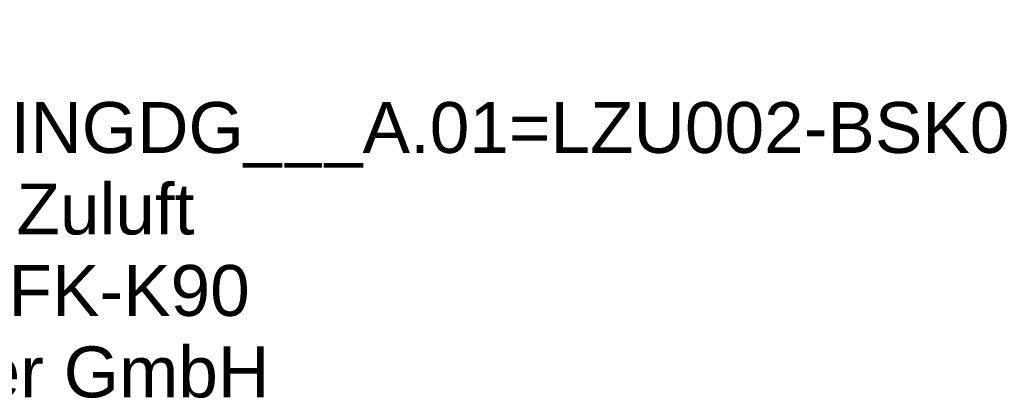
# Model space of a CAD drawing. Header units: metres. Extents: x 0 to 32.9, y 0 to 31.7.
# Tile 13 of 39: x 27.774 to 30.189, y 11.619 to 12.549. Entities that reach past the tile are written whole.
import ezdxf

# ---------------------------------------------------------------- set-up
doc = ezdxf.new("R2010")
doc.units = ezdxf.units.M
doc.layers.get('0').update_dxf_attribs({"lineweight": 0})
doc.layers.add('004TX_TXT', color=7, linetype='Continuous')
doc.styles.get("Standard").update_dxf_attribs({"font": 'arial.ttf'})

# ---------------------------------------------------------------- blocks, each defined once
blk = doc.blocks.new('BSK KG400.030.099.200')
for s, p in [('BSK', (0, 0)), ('Kurzzeichen : ', (0, -0.2)), ('Beschreibung : ', (0, -0.4)), ('Typ / Bezeichnung : ', (0, -0.6)), ('Hersteller : ', (0, -0.8))]:
    blk.add_text(s, height=0.125).set_placement(p)
at = {"flags": 1}
for tag, p in [('NUMMER', (0, 0)), ('KURZTEXT', (0, 0)), ('MB.100.10.110', (0, -0.8)), ('MB.100.20.500', (0, -0.8)), ('MB.100.50.104', (0, -0.8)), ('MB.100.50.220', (0, -0.8)), ('MB.100.50.210', (0, -0.8)), ('MB.100.50.200', (0, -0.8)), ('KG400.030.009.200', (0, -0.8)), ('KG400.030.009.210', (0, -0.8)), ('KG400.030.009.220', (0, -0.8)), ('KG400.099.004.101', (0, -0.8)), ('MB.200.10.102', (0, -0.8)), ('MB.100.20.110', (0, -0.8)), ('MB.100.20.100', (0, -0.8)), ('MB.100.90.100', (0, -0.8))]:
    blk.add_attdef(tag, p, '', height=0.125, dxfattribs=at)
for tag, p in [('MB.100.110.100', (1.1065, -0.2)), ('MB.100.110.110', (1.2134, -0.4)), ('MB.100.10.100', (1.5919, -0.6)), ('MB.100.20.120', (0.8927, -0.8))]:
    blk.add_attdef(tag, p, '', height=0.125)

msp = doc.modelspace()

# ---------------------------------------------------------------- block references
at = {"layer": '004TX_TXT', "color": 7}
ref = msp.add_blockref('BSK KG400.030.099.200', (26.1543, 12.4216), dxfattribs=at)
ref.add_attrib('MB.100.110.100', '????+INGDG___A.01=LZU002-BSK004', (27.2608, 12.2216), dxfattribs={"layer": '0', "color": 7, "height": 0.125})
ref.add_attrib('MB.100.110.110', 'BSK Zuluft', (27.3677, 12.0216), dxfattribs={"layer": '0', "color": 7, "height": 0.125})
ref.add_attrib('MB.100.10.100', 'FK-K90', (27.7462, 11.8216), dxfattribs={"layer": '0', "color": 7, "height": 0.125})
ref.add_attrib('MB.100.20.120', 'Wildeboer GmbH', (27.047, 11.6216), dxfattribs={"layer": '0', "color": 7, "height": 0.125})

doc.saveas('drawing.dxf')
